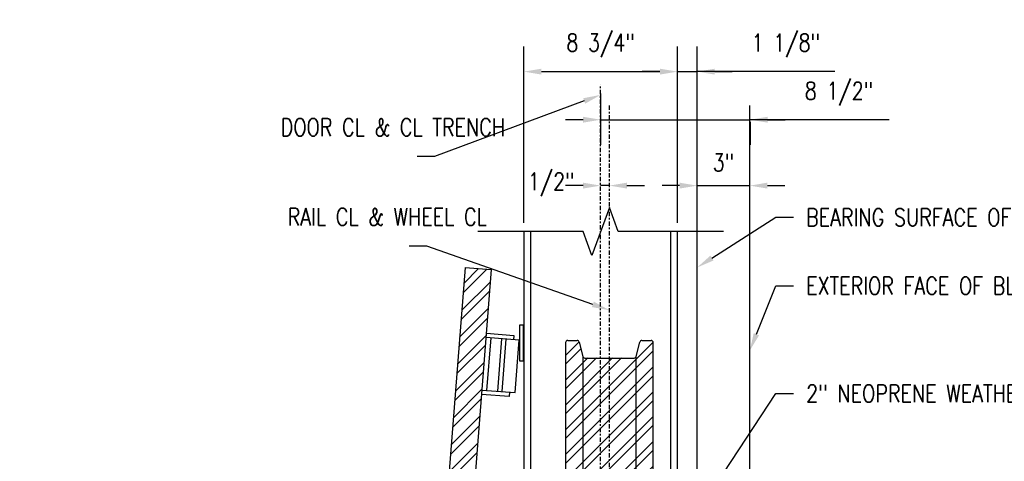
# Model space of a CAD drawing. Header units: inches. Extents: x -52 to 1110, y 0 to 128.
# Tile 36 of 38: x 737 to 793, y 96 to 121. Entities that reach past the tile are written whole.
import ezdxf
from ezdxf import colors
from ezdxf.entities.mleader import LeaderData, LeaderLine
from ezdxf.math import Vec2, Vec3

# ---------------------------------------------------------------- set-up
doc = ezdxf.new("R2010")
doc.units = ezdxf.units.IN
doc.header["$MEASUREMENT"] = 0
doc.linetypes.add('Center 1_4_', pattern=[0.53125, 0.25, -0.09375, 0.09375, -0.09375])
for name, color, linetype in [('M-DETL-PATT', 1, 'Continuous'), ('S-ANNO-DIMS', 1, 'Continuous'), ('S-ANNO-NOTE', 2, 'Continuous'), ('S-DETL', 90, 'Continuous'), ('S-DETL-CNTR', 1, 'Center 1_4_'), ('S-DETL-LW00', 8, 'Continuous'), ('S-DETL-MEDM', 33, 'Continuous'), ('S-DETL-THIN', 1, 'Continuous')]:
    doc.layers.add(name, color=color, linetype=linetype)
doc.styles.add('Annotative', font='romans.shx', dxfattribs={"width": 0.8, "height": 0.125})
doc.dimstyles.new('Annotative', dxfattribs={"dimscale": 0, "dimtxt": 0.125, "dimasz": 0.125, "dimexe": 0.18, "dimexo": 0.0625, "dimgap": 0.09, "dimtad": 1, "dimdec": 3, "dimzin": 3, "dimdsep": 46, "dimlunit": 4, "dimtxsty": 'Annotative', "dimcen": 0.09, "dimclrt": 2, "dimazin": 2, "dimtfac": 1, "dimtdec": 3, "dimtmove": 1, "dimatfit": 0, "dimfxl": 1, "dimtfill": 1, "dimfrac": 2, "dimtolj": 1, "dimtzin": 0, "dimarcsym": 0})
pattern_1 = [(45, (0, -1.8368), (-0.7071068, 0.7071068), []), (45, (0, -1.3368), (-0.7071068, 0.7071068), [])]

# ---------------------------------------------------------------- blocks, each defined once
blk = doc.blocks.new('*D63')
at = {"layer": 'Defpoints', "color": 0, "transparency": 16777216}
for p in [(774.755, 118.534), (766.005, 109.422), (774.755, 109.422)]:
    blk.add_point(p, dxfattribs=at)
at = {"layer": 'S-ANNO-DIMS', "color": 0, "lineweight": -2, "transparency": 16777216}
for p, q in [((766.005, 109.922), (766.005, 119.974)), ((774.755, 109.922), (774.755, 119.974)), ((767.005, 118.534), (773.755, 118.534))]:
    blk.add_line(p, q, dxfattribs=at)
at = {"layer": 'S-ANNO-DIMS', "color": 0, "transparency": 16777216}
for points in [[(767.005, 118.7), (767.005, 118.367), (766.005, 118.534)], [(773.755, 118.7), (773.755, 118.367), (774.755, 118.534)]]:
    blk.add_solid(points, dxfattribs=at)
at = {"layer": 'S-ANNO-DIMS', "color": 2, "lineweight": -3, "transparency": 16777216, "insert": (770.38, 120.016), "char_height": 1, "width": 5.30865, "attachment_point": 5, "style": 'Annotative'}
blk.add_mtext('\\A1;8 3/4"', dxfattribs=at)
blk = doc.blocks.new('*D41')
at = {"layer": 'Defpoints', "color": 0, "transparency": 16777216}
for p in [(778.88, 112.038), (778.88, 91.724), (775.88, 89.599)]:
    blk.add_point(p, dxfattribs=at)
at = {"layer": 'S-ANNO-DIMS', "color": 0, "lineweight": -2, "transparency": 16777216}
for p, q in [((774.88, 112.038), (773.88, 112.038)), ((775.88, 112.038), (778.88, 112.038)), ((779.88, 112.038), (780.88, 112.038))]:
    blk.add_line(p, q, dxfattribs=at)
at = {"layer": 'S-ANNO-DIMS', "color": 0, "transparency": 16777216}
for points in [[(774.88, 112.205), (774.88, 111.871), (775.88, 112.038)], [(779.88, 112.205), (779.88, 111.871), (778.88, 112.038)]]:
    blk.add_solid(points, dxfattribs=at)
at = {"layer": 'S-ANNO-DIMS', "color": 2, "lineweight": -3, "transparency": 16777216, "insert": (777.38, 113.353), "char_height": 1, "width": 1.55327, "attachment_point": 5, "style": 'Annotative'}
blk.add_mtext('\\A1;3"', dxfattribs=at)
blk = doc.blocks.new('*D29')
at = {"layer": 'Defpoints', "color": 0, "transparency": 16777216}
for p in [(775.88, 118.534), (774.755, 109.422), (775.88, 89.599)]:
    blk.add_point(p, dxfattribs=at)
at = {"layer": 'S-ANNO-DIMS', "color": 0, "lineweight": -2, "transparency": 16777216}
for p, q in [((774.755, 109.922), (774.755, 119.974)), ((775.88, 90.099), (775.88, 119.974)), ((773.755, 118.534), (772.755, 118.534)), ((774.755, 118.534), (775.88, 118.534)), ((774.755, 118.534), (775.88, 118.534)), ((783.733, 118.534), (775.88, 118.534)), ((776.88, 118.534), (777.88, 118.534))]:
    blk.add_line(p, q, dxfattribs=at)
at = {"layer": 'S-ANNO-DIMS', "color": 0, "transparency": 16777216}
for points in [[(773.755, 118.7), (773.755, 118.367), (774.755, 118.534)], [(776.88, 118.7), (776.88, 118.367), (775.88, 118.534)]]:
    blk.add_solid(points, dxfattribs=at)
at = {"layer": 'S-ANNO-DIMS', "color": 2, "transparency": 16777216, "insert": (780.937, 120.016), "char_height": 1, "attachment_point": 5, "style": 'Annotative'}
blk.add_mtext('\\A1;1 1/8"', dxfattribs=at)
blk = doc.blocks.new('*D30')
at = {"layer": 'Defpoints', "color": 0, "transparency": 16777216}
for p in [(770.38, 112.038), (770.88, 106.608), (770.38, 102.214)]:
    blk.add_point(p, dxfattribs=at)
at = {"layer": 'S-ANNO-DIMS', "color": 0, "lineweight": -2, "transparency": 16777216}
for p, q in [((769.38, 112.038), (768.38, 112.038)), ((770.88, 112.038), (770.38, 112.038)), ((771.88, 112.038), (772.88, 112.038))]:
    blk.add_line(p, q, dxfattribs=at)
at = {"layer": 'S-ANNO-DIMS', "color": 0, "transparency": 16777216}
for points in [[(769.38, 112.205), (769.38, 111.871), (770.38, 112.038)], [(771.88, 112.205), (771.88, 111.871), (770.88, 112.038)]]:
    blk.add_solid(points, dxfattribs=at)
at = {"layer": 'S-ANNO-DIMS', "color": 2, "transparency": 16777216, "insert": (767.566, 112.109), "char_height": 1, "attachment_point": 5, "style": 'Annotative'}
blk.add_mtext('\\A1;1/2"', dxfattribs=at)
blk = doc.blocks.new('*D122')
at = {"layer": 'Defpoints', "color": 0, "transparency": 16777216}
for p in [(770.38, 117.792), (778.891, 116.174), (778.891, 115.794)]:
    blk.add_point(p, dxfattribs=at)
at = {"layer": 'S-ANNO-DIMS', "color": 0, "lineweight": -2, "transparency": 16777216}
for p, q in [((770.38, 117.292), (770.38, 114.354)), ((769.38, 115.794), (768.38, 115.794)), ((770.38, 115.794), (778.891, 115.794)), ((770.38, 115.794), (778.891, 115.794)), ((786.818, 115.794), (778.891, 115.794)), ((778.891, 115.674), (778.891, 114.354)), ((779.891, 115.794), (780.891, 115.794))]:
    blk.add_line(p, q, dxfattribs=at)
at = {"layer": 'S-ANNO-DIMS', "color": 0, "transparency": 16777216}
for points in [[(769.38, 115.961), (769.38, 115.627), (770.38, 115.794)], [(779.891, 115.961), (779.891, 115.627), (778.891, 115.794)]]:
    blk.add_solid(points, dxfattribs=at)
at = {"layer": 'S-ANNO-DIMS', "color": 2, "transparency": 16777216, "insert": (783.964, 117.276), "char_height": 1, "attachment_point": 5, "style": 'Annotative', "bg_fill": 3, "box_fill_scale": 1.25, "bg_fill_color": 256, "bg_fill_true_color": 13158600, "bg_fill_transparency": 0}
blk.add_mtext('\\A1;8 1/2"', dxfattribs=at)

msp = doc.modelspace()

# ---------------------------------------------------------------- hatches: boundary and pattern name
at = {"layer": 'M-DETL-PATT', "lineweight": -3}
h = msp.add_hatch(dxfattribs=at)
h.set_pattern_fill('STEEL', color=8, scale=8, style=0)
h.set_pattern_definition(pattern_1)
h.paths.add_polyline_path([(762.8856, 91.0147), (764.1489, 107.2508), (762.6534, 107.3672), (761.4363, 91.7244), (762.1409, 91.7244), (762.3351, 91.6989), (762.5159, 91.624), (762.6713, 91.5048), (762.7905, 91.3494), (762.8654, 91.1686), (762.8726, 91.1137)])
h = msp.add_hatch(dxfattribs=at)
h.set_pattern_fill('STEEL', color=8, scale=8, style=0)
h.set_pattern_definition(pattern_1)
h.paths.add_polyline_path([(773.3802, 95.7195), (773.3802, 103.0895), (773.376, 103.1218), (773.3635, 103.152), (773.3436, 103.1778), (773.3177, 103.1977), (773.2876, 103.2102), (773.2552, 103.2145), (772.7004, 103.2114), (772.6744, 103.2024), (772.6509, 103.188), (772.6312, 103.1687), (772.6162, 103.1456), (772.6066, 103.1198), (772.3943, 102.2833), (772.3793, 102.2602), (772.3596, 102.2409), (772.3361, 102.2265), (772.31, 102.2175), (772.2826, 102.2145), (769.4504, 102.2175), (769.4244, 102.2265), (769.4009, 102.2409), (769.3812, 102.2602), (769.3662, 102.2833), (769.3566, 102.3091), (769.1443, 103.1456), (769.1293, 103.1687), (769.1096, 103.188), (769.0861, 103.2024), (769.06, 103.2114), (769.0326, 103.2145), (768.5052, 103.2145), (768.4729, 103.2102), (768.4427, 103.1977), (768.4169, 103.1778), (768.397, 103.152), (768.3845, 103.1218), (768.3802, 103.0895), (768.3802, 95.7195), (769.1321, 95.7195)])

# ---------------------------------------------------------------- linework, layer by layer
at = {"layer": 'S-DETL'}
msp.add_line((778.8802, 91.7244), (778.8802, 116.6075), dxfattribs=at)
at = {"layer": 'S-DETL-CNTR', "lineweight": -3}
for p, q in [((770.3802, 69.9408), (770.3802, 117.7922)), ((770.8802, 78.3984), (770.8802, 116.6075))]:
    msp.add_line(p, q, dxfattribs=at)
at = {"layer": 'S-DETL-LW00', "lineweight": -3}
msp.add_lwpolyline([(777.3802, 109.4215), (771.3802, 109.4215), (770.8802, 110.7953), (769.8802, 108.0478), (769.3802, 109.4215), (763.3802, 109.4215)], dxfattribs=at)
at = {"layer": 'S-DETL-MEDM', "lineweight": -3}
for p, q in [((762.6534, 107.3672), (761.4363, 91.7244)), ((762.6534, 107.3672), (764.1489, 107.2508)), ((764.1489, 107.2508), (762.878, 90.9163)), ((765.7326, 103.2319), (763.8476, 103.3786)), ((763.867, 103.6278), (765.4344, 103.5059)), ((765.4344, 103.5059), (765.415, 103.2566)), ((768.3802, 103.0895), (768.3802, 83.3494)), ((768.5052, 103.2145), (769.0326, 103.2145)), ((769.1539, 103.1198), (769.3566, 102.3091)), ((772.4039, 102.3091), (772.6066, 103.1198)), ((772.7278, 103.2145), (773.2552, 103.2145)), ((773.3802, 83.3494), (773.3802, 103.0895)), ((769.3802, 84.1775), (769.3802, 102.2614)), ((769.4778, 102.2145), (772.2826, 102.2145)), ((772.3802, 102.2614), (772.3802, 84.1775)), ((765.1629, 100.0164), (763.5955, 100.1384)), ((763.6149, 100.3876), (765.4999, 100.241)), ((765.1823, 100.2657), (765.1629, 100.0164))]:
    msp.add_line(p, q, dxfattribs=at)
for centre, start, end in [((768.5052, 103.0895), 90, 180), ((769.0326, 103.0895), 14.03624, 90), ((772.7278, 103.0895), 90, 165.96376), ((773.2552, 103.0895), 0, 90), ((769.4778, 102.3395), 194.03624, 270), ((772.2826, 102.3395), 270, 345.96376)]:
    msp.add_arc(centre, 0.125, start, end, dxfattribs=at)
at = {"layer": 'S-DETL-THIN', "lineweight": -3}
for p, q in [((766.0052, 109.4215), (766.0052, 86.2094)), ((766.3802, 109.4215), (766.3802, 85.7094)), ((774.3802, 85.7094), (774.3802, 109.4215)), ((774.7552, 86.2094), (774.7552, 109.4215)), ((765.985, 104.0891), (765.7501, 104.0891)), ((765.7501, 104.0891), (765.7501, 102.058)), ((765.985, 102.058), (765.985, 104.0891)), ((764.1129, 103.358), (763.8802, 100.367)), ((764.736, 103.3095), (764.5033, 100.3185)), ((764.9853, 103.2901), (764.7525, 100.2991)), ((765.4999, 100.241), (765.7326, 103.2319)), ((765.7501, 102.058), (765.985, 102.058))]:
    msp.add_line(p, q, dxfattribs=at)

# ---------------------------------------------------------------- dimensions: what is measured, and where the dimension line sits
at = {"layer": 'S-ANNO-DIMS'}
for base, p1, p2, override, picture, middle in [((775.8802, 118.5338), (774.7552, 109.4215), (775.8802, 89.5994), {"dimpost": '\\X', "dimtfill": 0}, '*D29', (780.9368, 119.0938)), ((770.3802, 112.0381), (770.8802, 106.6083), (770.3802, 102.2145), {"dimpost": '\\X', "dimse1": 1, "dimse2": 1, "dimtfill": 0}, '*D30', (767.5655, 110.6269))]:
    dim = msp.add_linear_dim(base=base, p1=p1, p2=p2, dimstyle='Annotative', override=override, dxfattribs=at)
    dim.commit()
    dim.dimension.update_dxf_attribs({"geometry": picture, "text_midpoint": middle, "dimtype": 160})
at = {"layer": 'S-ANNO-DIMS', "lineweight": -3}
dim = msp.add_linear_dim(base=(774.7552, 118.5338), p1=(766.0052, 109.4215), p2=(774.7552, 109.4215), dimstyle='Annotative', override={"dimpost": '\\X', "dimtfill": 0}, dxfattribs=at)
dim.commit()
dim.dimension.update_dxf_attribs({"geometry": '*D63', "text_midpoint": (770.3802, 120.0157)})
dim = msp.add_linear_dim(base=(778.8802, 112.0381), p1=(775.8802, 89.5994), p2=(778.8802, 91.7244), dimstyle='Annotative', override={"dimpost": '\\X', "dimse1": 1, "dimse2": 1, "dimtfill": 0}, dxfattribs=at)
dim.commit()
dim.dimension.update_dxf_attribs({"geometry": '*D41', "text_midpoint": (777.3802, 112.0381), "dimtype": 160})

# ---------------------------------------------------------------- leaders
at = {"layer": 'S-ANNO-NOTE', "lineweight": -3}
ml = msp.add_multileader_mtext('Standard', dxfattribs=at)
ml.set_content('DOOR CL & CL TRENCH', color=256, style='Annotative')
ml.set_leader_properties(color=1, linetype='ByLayer', lineweight=-1)
ml.build(insert=Vec2(0, 0))
ml.multileader.update_dxf_attribs({"text_right_attachment_type": 3, "dogleg_length": 0.125, "arrow_head_size": 1, "scale": 8})
ctx = ml.context
ctx.base_point, ctx.scale, ctx.char_height, ctx.arrow_head_size, ctx.landing_gap_size, ctx.plane_origin = Vec3(751.4273, 115.3635), 8, 1, 1, 0.72, Vec3(781.9056, 102.4799)
ctx.right_attachment = 3
notes = []
notes.append((ctx, [(1, (1, 1, 0), (760.915, 113.6969), (-1, 0), 1, [(0, [(770.3802, 117.2105)], 0, [])])]))
ctx.mtext.insert, ctx.mtext.width, ctx.mtext.defined_height, ctx.mtext.flow_direction = Vec3(752.1473, 115.8635), 8.422733, 4.9032, 5
ml = msp.add_multileader_mtext('Standard', dxfattribs=at)
ml.set_content('RAIL CL & WHEEL CL', color=256, style='Annotative')
ml.set_leader_properties(color=1, linetype='ByLayer', lineweight=-1)
ml.build(insert=Vec2(0, 0))
ml.multileader.update_dxf_attribs({"text_right_attachment_type": 3, "dogleg_length": 0.125, "arrow_head_size": 1, "scale": 8})
ctx = ml.context
ctx.base_point, ctx.scale, ctx.char_height, ctx.arrow_head_size, ctx.landing_gap_size, ctx.plane_origin = Vec3(751.826, 110.2595), 8, 1, 1, 0.72, Vec3(782.3043, 103.8277)
ctx.right_attachment = 3
notes.append((ctx, [(1, (1, 1, 0), (760.4755, 108.5929), (-1, 0), 1, [(0, [(770.8802, 104.9397)], 0, [])])]))
ctx.mtext.insert, ctx.mtext.width, ctx.mtext.flow_direction = Vec3(752.546, 110.7595), 6.82347, 5
ml = msp.add_multileader_mtext('Standard', dxfattribs=at)
ml.set_content('\\pxt3.2,6.4,9.6,12.8,16,19.2,22.4,25.6,28.8,32,35.2,38.4,41.6,44.8,48,51.2,54.4,57.6,60.8,64,67.2,70.4,73.6,76.8,80,83.2,86.4,89.6,92.8,96,99.2,102.4;{\\C256;BEARING SURFACE OF DOOR AT TRENCH}', color=256, style='Annotative')
ml.set_leader_properties(color=1, linetype='ByLayer', lineweight=-1)
ml.build(insert=Vec2(0, 0))
ml.multileader.update_dxf_attribs({"text_right_attachment_type": 3, "dogleg_length": 0.125, "arrow_head_size": 1, "scale": 8})
ctx = ml.context
ctx.base_point, ctx.scale, ctx.char_height, ctx.arrow_head_size, ctx.landing_gap_size, ctx.plane_origin = Vec3(781.3685, 110.2338), 8, 1, 1, 0.72, Vec3(814.2339, 97.4605)
ctx.right_attachment = 3
notes.append((ctx, [(0, (1, 1, 0), (780.3685, 110.2338), (1, 0), 1, [(0, [(775.8802, 107.3732)], 0, [])])]))
ctx.mtext.insert, ctx.mtext.width, ctx.mtext.flow_direction = Vec3(782.0885, 110.7338), 13.106343, 5
ml = msp.add_multileader_mtext('Standard', dxfattribs=at)
ml.set_content('\\pxt3.2,6.4,9.6,12.8,16,19.2,22.4,25.6,28.8,32,35.2,38.4,41.6,44.8,48,51.2,54.4,57.6,60.8,64,67.2,70.4,73.6,76.8,80,83.2,86.4,89.6,92.8,96,99.2,102.4;{\\C256;EXTERIOR FACE OF BLAST PILASTER BEYOND}', color=256, style='Annotative')
ml.set_leader_properties(color=1, linetype='ByLayer', lineweight=-1)
ml.build(insert=Vec2(0, 0))
ml.multileader.update_dxf_attribs({"text_right_attachment_type": 3, "dogleg_length": 0.125, "arrow_head_size": 1, "scale": 8})
ctx = ml.context
ctx.base_point, ctx.scale, ctx.char_height, ctx.arrow_head_size, ctx.landing_gap_size, ctx.plane_origin = Vec3(781.3685, 106.3309), 8, 1, 1, 0.72, Vec3(814.2339, 88.5927)
ctx.right_attachment = 3
notes.append((ctx, [(0, (1, 1, 0), (780.3685, 106.3309), (1, 0), 1, [(0, [(778.8802, 102.6432)], 0, [])])]))
ctx.mtext.insert, ctx.mtext.width, ctx.mtext.flow_direction = Vec3(782.0885, 106.8309), 13.106343, 5
ml = msp.add_multileader_mtext('Standard', dxfattribs=at)
ml.set_content('\\pxt3.2,6.4,9.6,12.8,16,19.2,22.4,25.6,28.8,32,35.2,38.4,41.6,44.8,48,51.2,54.4,57.6,60.8,64,67.2,70.4,73.6,76.8,80,83.2,86.4,89.6,92.8,96,99.2,102.4;{\\C256;SEE D1/S-504 FOR TRENCH ASSEMBLY AND WELDMENT}', color=256, style='Annotative')
ml.set_leader_properties(color=1, linetype='ByLayer', lineweight=-1)
ml.build(insert=Vec2(0, 0))
ml.multileader.update_dxf_attribs({"text_right_attachment_type": 3, "dogleg_length": 0.125, "arrow_head_size": 1, "scale": 8})
ctx = ml.context
ctx.base_point, ctx.scale, ctx.char_height, ctx.arrow_head_size, ctx.landing_gap_size, ctx.plane_origin = Vec3(644.2929, 98.6691), 8, 1, 1, 0.72, Vec3(670.5915, 83.2457)
ctx.right_attachment = 3
notes.append((ctx, [(0, (1, 1, 0), (643.2929, 98.6691), (1, 0), 1, [(0, [(632.2379, 101.4364)], 0, [])])]))
ctx.mtext.insert, ctx.mtext.width, ctx.mtext.flow_direction = Vec3(645.0129, 99.1691), 13.106343, 5
ml = msp.add_multileader_mtext('Standard', dxfattribs=at)
ml.set_content('\\pxt3.2,6.4,9.6,12.8,16,19.2,22.4,25.6,28.8,32,35.2,38.4,41.6,44.8,48,51.2,54.4,57.6,60.8,64,67.2,70.4,73.6,76.8,80,83.2,86.4,89.6,92.8,96,99.2,102.4;2" NEOPRENE WEATHER STRIP (CONT) FASTEN W/FLAT HEAD SOCKET CAP SCREWS @ 6"OC', color=256, style='Annotative')
ml.set_leader_properties(color=1, linetype='ByLayer', lineweight=-1)
ml.build(insert=Vec2(0, 0))
ml.multileader.update_dxf_attribs({"text_right_attachment_type": 3, "dogleg_length": 0.125, "arrow_head_size": 1, "scale": 8})
ctx = ml.context
ctx.base_point, ctx.scale, ctx.char_height, ctx.arrow_head_size, ctx.landing_gap_size, ctx.plane_origin = Vec3(781.3685, 100.1928), 8, 1, 1, 0.72, Vec3(800.827, 94.4754)
ctx.right_attachment = 3
notes.append((ctx, [(0, (1, 1, 0), (780.3685, 100.1928), (1, 0), 1, [(0, [(775.3758, 92.6235)], 0, [])])]))
ctx.mtext.insert, ctx.mtext.width, ctx.mtext.flow_direction = Vec3(782.0885, 100.6928), 20.950496, 5
for ctx, leaders in notes:
    for number, flags, end, landing, length, lines in leaders:
        leader = LeaderData()
        leader.index, (leader.has_last_leader_line, leader.has_dogleg_vector, leader.attachment_direction) = number, flags
        leader.last_leader_point, leader.dogleg_vector, leader.dogleg_length = Vec3(end), Vec3(landing), length
        for number, points, colour, breaks in lines:
            line = LeaderLine()
            line.index, line.vertices, line.color, line.breaks = number, Vec3.list(points), colors.encode_raw_color(colour), breaks
            leader.lines.append(line)
        ctx.leaders.append(leader)

# ---------------------------------------------------------------- next in the draw order: dimensions: what is measured, and where the dimension line sits
at = {"layer": 'S-ANNO-DIMS'}
dim = msp.add_linear_dim(base=(778.8911, 115.7941), p1=(770.3802, 117.7922), p2=(778.8911, 116.1741), dimstyle='Annotative', override={"dimpost": '\\X'}, dxfattribs=at)
dim.commit()
dim.dimension.update_dxf_attribs({"geometry": '*D122', "text_midpoint": (783.9643, 114.0932), "dimtype": 160})

doc.saveas('drawing.dxf')
